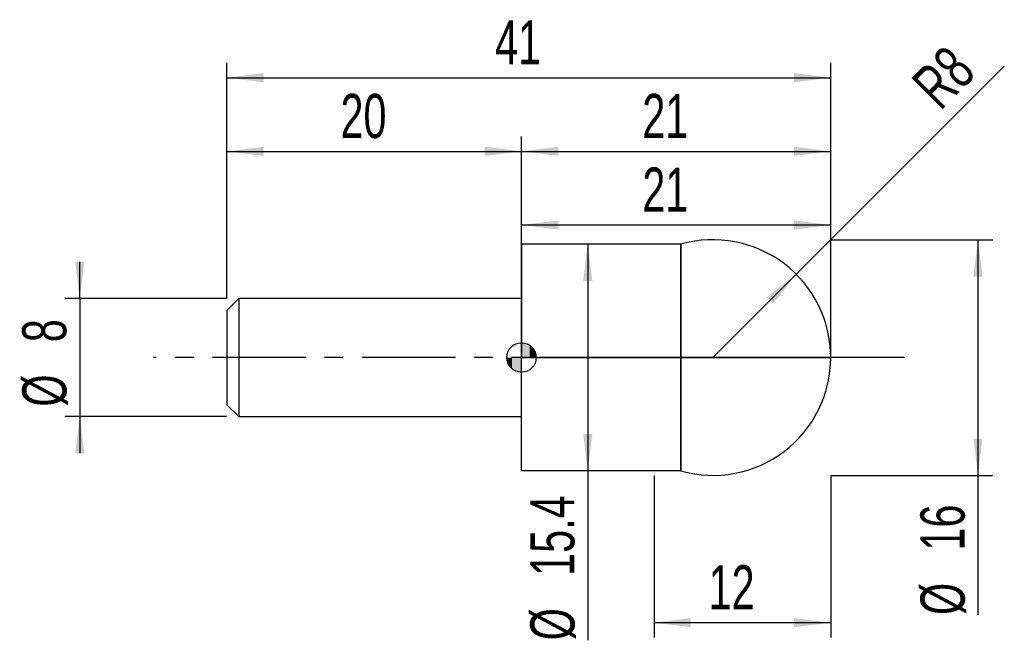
# Model space of a CAD drawing. Extents: x -14.1 to 52.8, y -19.2 to 22.9.
import ezdxf
from ezdxf.enums import TextEntityAlignment as Align

# ---------------------------------------------------------------- set-up
doc = ezdxf.new("R2010")
doc.units = 0
doc.linetypes.add('CENTER', pattern=[10.16, 6.35, -1.27, 1.27, -1.27])
doc.layers.get('0').update_dxf_attribs({"linetype": 'CONTINUOUS'})
for name, color, linetype in [('1', 4, 'CONTINUOUS'), ('2', 7, 'CONTINUOUS'), ('4', 2, 'CENTER'), ('CUT', 1, 'CONTINUOUS'), ('NOCUT', 7, 'CONTINUOUS'), ('SK1', 4, 'CONTINUOUS'), ('SK2', 7, 'CONTINUOUS'), ('SK4', 2, 'CENTER')]:
    doc.layers.add(name, color=color, linetype=linetype)
doc.dimstyles.new('SLDDIMSTYLE0', dxfattribs={"dimtxt": 3, "dimasz": 2.5, "dimexe": 0, "dimexo": 0.0625, "dimgap": 0.75, "dimtad": 1, "dimrnd": 1e-09, "dimzin": 12, "dimsah": 1, "dimcen": 0.09, "dimazin": 3, "dimtfac": 1, "dimtofl": 0, "dimtmove": 0, "dimatfit": 3})
doc.dimstyles.new('SLDDIMSTYLE1', dxfattribs={"dimtxt": 3, "dimasz": 2.5, "dimexe": 0, "dimexo": 0.0625, "dimgap": 0.75, "dimtad": 1, "dimrnd": 1e-09, "dimzin": 12, "dimsah": 1, "dimcen": 0, "dimazin": 3, "dimtfac": 1, "dimtofl": 0, "dimtmove": 0, "dimatfit": 3})
doc.dimstyles.new('SLDDIMSTYLE2', dxfattribs={"dimtxt": 3, "dimasz": 2.5, "dimexe": 0, "dimexo": 0.0625, "dimgap": 0.75, "dimtad": 1, "dimrnd": 1e-09, "dimzin": 12, "dimsah": 1, "dimcen": 0.09, "dimazin": 3, "dimtfac": 1, "dimtmove": 0, "dimatfit": 3})

# ---------------------------------------------------------------- blocks, each defined once
blk = doc.blocks.new('_D')
at = {"layer": '2'}
for p, q in [((29, -8), (29, -19)), ((41, -8), (41, -19)), ((29, -18), (41, -18))]:
    blk.add_line(p, q, dxfattribs=at)
for points in [[(29, -18), (31.5, -18.31), (31.5, -17.69)], [(41, -18), (38.5, -17.69), (38.5, -18.31)]]:
    blk.add_solid(points, dxfattribs=at)
at = {"layer": '2', "width": 0.7}
blk.add_text('12', height=3, dxfattribs=at).set_placement((32.708, -18), align=Align.BOTTOM_LEFT)
blk = doc.blocks.new('_D_1')
at = {"layer": '2'}
for p, q in [((41, 8), (52, 8)), ((51, 8), (51, -8)), ((41, -8), (52, -8)), ((51, -8), (51, -17.479))]:
    blk.add_line(p, q, dxfattribs=at)
for points in [[(51, 8), (50.69, 5.5), (51.31, 5.5)], [(51, -8), (51.31, -5.5), (50.69, -5.5)]]:
    blk.add_solid(points, dxfattribs=at)
at = {"layer": '2', "width": 0.7}
for s, p in [('16', (50.992, -13.105)), ('%%c', (51, -17.479))]:
    blk.add_text(s, height=3, rotation=90, dxfattribs=at).set_placement(p, align=Align.BOTTOM_LEFT)
blk = doc.blocks.new('_D_2')
at = {"layer": '2'}
for p, q in [((20, 7.7), (20, 10)), ((41, 7.7), (41, 10)), ((20, 9), (41, 9))]:
    blk.add_line(p, q, dxfattribs=at)
for points in [[(20, 9), (22.5, 8.69), (22.5, 9.31)], [(41, 9), (38.5, 9.31), (38.5, 8.69)]]:
    blk.add_solid(points, dxfattribs=at)
at = {"layer": '2', "width": 0.7}
blk.add_text('21', height=3, dxfattribs=at).set_placement((28.208, 9), align=Align.BOTTOM_LEFT)
blk = doc.blocks.new('_D_3')
at = {"layer": '2'}
for p, q in [((29, 7.7), (23.5, 7.7)), ((24.5, 7.7), (24.5, -7.7)), ((29, -7.7), (23.5, -7.7)), ((24.5, -7.7), (24.5, -19.197))]:
    blk.add_line(p, q, dxfattribs=at)
for points in [[(24.5, 7.7), (24.19, 5.2), (24.81, 5.2)], [(24.5, -7.7), (24.81, -5.2), (24.19, -5.2)]]:
    blk.add_solid(points, dxfattribs=at)
at = {"layer": '2', "width": 0.7}
for s, p in [('15.4', (24.492, -14.823)), ('%%c', (24.5, -19.197))]:
    blk.add_text(s, height=3, rotation=90, dxfattribs=at).set_placement(p, align=Align.BOTTOM_LEFT)
blk = doc.blocks.new('_D_4')
at = {"layer": '2'}
for q in [(52.789, 19.789), (33, 0)]:
    blk.add_line((38.657, 5.657), q, dxfattribs=at)
blk.add_solid([(38.657, 5.657), (36.67, 4.108), (37.108, 3.67)], dxfattribs=at)
at = {"layer": '2', "width": 0.7}
blk.add_text('R8', height=3, rotation=45, dxfattribs=at).set_placement((49.071, 16.058), align=Align.BOTTOM_LEFT)
blk = doc.blocks.new('_D_5')
at = {"layer": 'SK2'}
for p, q in [((0, 4), (0, 20)), ((41, 4), (41, 20)), ((0, 19), (41, 19))]:
    blk.add_line(p, q, dxfattribs=at)
for points in [[(0, 19), (2.5, 18.69), (2.5, 19.31)], [(41, 19), (38.5, 19.31), (38.5, 18.69)]]:
    blk.add_solid(points, dxfattribs=at)
at = {"layer": 'SK2', "width": 0.7}
blk.add_text('41', height=3, dxfattribs=at).set_placement((18.208, 19), align=Align.BOTTOM_LEFT)
blk = doc.blocks.new('_D_6')
at = {"layer": 'SK2'}
for p, q in [((0, 4), (0, 15)), ((20, 4), (20, 15)), ((0, 14), (20, 14))]:
    blk.add_line(p, q, dxfattribs=at)
for points in [[(0, 14), (2.5, 13.69), (2.5, 14.31)], [(20, 14), (17.5, 14.31), (17.5, 13.69)]]:
    blk.add_solid(points, dxfattribs=at)
at = {"layer": 'SK2', "width": 0.7}
blk.add_text('20', height=3, dxfattribs=at).set_placement((7.708, 14), align=Align.BOTTOM_LEFT)
blk = doc.blocks.new('_D_7')
at = {"layer": 'SK2'}
for p, q in [((20, 0), (20, 15)), ((41, 0), (41, 15)), ((20, 14), (41, 14))]:
    blk.add_line(p, q, dxfattribs=at)
for points in [[(20, 14), (22.5, 13.69), (22.5, 14.31)], [(41, 14), (38.5, 14.31), (38.5, 13.69)]]:
    blk.add_solid(points, dxfattribs=at)
at = {"layer": 'SK2', "width": 0.7}
blk.add_text('21', height=3, dxfattribs=at).set_placement((28.208, 14), align=Align.BOTTOM_LEFT)
blk = doc.blocks.new('_D_8')
at = {"layer": 'SK2'}
for p, q in [((-10, 4), (-10, 6.5)), ((0, 4), (-11, 4)), ((-10, 4), (-10, -4)), ((0, -4), (-11, -4)), ((-10, -4), (-10, -6.5))]:
    blk.add_line(p, q, dxfattribs=at)
for points in [[(-10, 4), (-9.69, 6.5), (-10.31, 6.5)], [(-10, -4), (-10.31, -6.5), (-9.69, -6.5)]]:
    blk.add_solid(points, dxfattribs=at)
at = {"layer": 'SK2', "width": 0.7}
for s, p in [('8', (-10.008, 1.041)), ('%%c', (-10, -3.333))]:
    blk.add_text(s, height=3, rotation=90, dxfattribs=at).set_placement(p, align=Align.BOTTOM_LEFT)
blk = doc.blocks.new('*U11')
at = {"color": 0, "linetype": 'CONTINUOUS'}
for points in [[(0, 0), (0, 1), (0.195, 0)], [(0.195, 0), (0, 1), (0.195, 0.981)], [(0.195, 0), (0.195, 0.981), (0.383, 0)], [(0.383, 0), (0.195, 0.981), (0.383, 0.924)], [(0.383, 0), (0.383, 0.924), (0.556, 0)], [(0.556, 0), (0.383, 0.924), (0.556, 0.831)], [(0.556, 0), (0.556, 0.831), (0.707, 0)], [(0.707, 0), (0.556, 0.831), (0.707, 0.707)], [(0.707, 0), (0.707, 0.707), (0.831, 0)], [(0.831, 0), (0.707, 0.707), (0.831, 0.556)], [(0.831, 0), (0.831, 0.556), (0.924, 0)], [(0.924, 0), (0.831, 0.556), (0.924, 0.383)], [(0.924, 0), (0.924, 0.383), (0.981, 0)], [(0.981, 0), (0.924, 0.383), (0.981, 0.195)], [(0.981, 0), (0.981, 0.195), (1, 0)]]:
    blk.add_solid(points, dxfattribs=at)
blk = doc.blocks.new('*U12')
at = {"color": 0, "linetype": 'CONTINUOUS'}
for points in [[(-0.985, -0.174), (-1, 0), (-0.985, 0)], [(-0.985, -0.174), (-0.985, 0), (-0.94, -0.342)], [(-0.94, -0.342), (-0.985, 0), (-0.94, 0)], [(-0.94, -0.342), (-0.94, 0), (-0.866, -0.5)], [(-0.866, -0.5), (-0.94, 0), (-0.866, 0)], [(-0.866, -0.5), (-0.866, 0), (-0.766, -0.643)], [(-0.766, -0.643), (-0.866, 0), (-0.766, 0)], [(-0.766, -0.643), (-0.766, 0), (-0.643, -0.766)], [(-0.643, -0.766), (-0.766, 0), (-0.643, 0)], [(-0.643, -0.766), (-0.643, 0), (-0.5, -0.866)], [(-0.5, -0.866), (-0.643, 0), (-0.5, 0)], [(-0.5, -0.866), (-0.5, 0), (-0.342, -0.94)], [(-0.342, -0.94), (-0.5, 0), (-0.342, 0)], [(-0.342, -0.94), (-0.342, 0), (-0.174, -0.985)], [(-0.174, -0.985), (-0.342, 0), (-0.174, 0)], [(-0.174, -0.985), (-0.174, 0), (0, -1)], [(0, -1), (-0.174, 0), (0, 0)]]:
    blk.add_solid(points, dxfattribs=at)
blk = doc.blocks.new('SW_DOWELSYMBOL_0')
at = {"layer": 'SK1', "color": 0}
blk.add_circle((0, 0), 1, dxfattribs=at)
at = {"color": 0, "linetype": 'CONTINUOUS'}
for name in ['*U11', '*U12']:
    blk.add_blockref(name, (0, 0), dxfattribs=at)

msp = doc.modelspace()

# ---------------------------------------------------------------- linework, layer by layer
at = {"layer": '1'}
for p, q in [((30.83, 7.7), (20, 7.7)), ((20, 7.7), (20, 4)), ((30.83, 7.7), (30.83, 0)), ((30.83, 0), (30.83, 7.7)), ((20, 4), (20, 0)), ((20, -4), (20, 0)), ((30.83, -7.7), (30.83, 0)), ((30.83, 0), (30.83, -7.7)), ((20, -7.7), (20, -4)), ((30.83, -7.7), (20, -7.7))]:
    msp.add_line(p, q, dxfattribs=at)
for start, end in [(0, 105.74055), (254.25945, 0)]:
    msp.add_arc((33, 0), 8, start, end, dxfattribs=at)
at = {"layer": '4'}
msp.add_line((41, 0), (20, 0), dxfattribs=at)
at = {"layer": 'CUT'}
for p, q in [((30.83, 7.7), (30.83, 0)), ((30.83, 0), (41, 0))]:
    msp.add_line(p, q, dxfattribs=at)
msp.add_arc((33, 0), 8, 0, 105.74055, dxfattribs=at)
at = {"layer": 'NOCUT'}
for p, q in [((30.83, 7.7), (20, 7.7)), ((20, 7.7), (20, 4)), ((30.83, 0), (30.83, 7.7)), ((20, 4), (20, 0)), ((20, 0), (30.83, 0))]:
    msp.add_line(p, q, dxfattribs=at)
at = {"layer": 'SK1'}
for p, q in [((0.8, 4), (0, 3.2)), ((20, 4), (0.8, 4)), ((0.8, 4), (0.8, -4)), ((0, 3.2), (0, 0)), ((0, 0), (0, -3.2)), ((0, -3.2), (0.8, -4)), ((0.8, -4), (20, -4))]:
    msp.add_line(p, q, dxfattribs=at)
msp.add_circle((20, 0), 1, dxfattribs=at)
at = {"layer": 'SK4'}
msp.add_line((46, 0), (-5, 0), dxfattribs=at)

# ---------------------------------------------------------------- block references
at = {"layer": 'SK1'}
msp.add_blockref('SW_DOWELSYMBOL_0', (20, 0), dxfattribs=at)

# ---------------------------------------------------------------- texts
at = {"layer": 'SK2', "width": 0.7}
msp.add_text('AP1', height=0.05, dxfattribs=at).set_placement((20, -0.018), align=Align.BOTTOM_LEFT)

# ---------------------------------------------------------------- dimensions: what is measured, and where the dimension line sits
at = {"layer": '2'}
dim = msp.add_radius_dim(center=(33, 0), mpoint=(38.657, 5.657), dimstyle='SLDDIMSTYLE1', dxfattribs=at)
dim.commit()
dim.dimension.update_dxf_attribs({"geometry": '_D_4', "text_midpoint": (51, 18), "dimtype": 164})
for base, p1, p2, picture, middle in [((41, 9), (20, 7.7), (41, 7.7), '_D_2', (30.5, 9)), ((41, -18), (29, -8), (41, -8), '_D', (35, -18))]:
    dim = msp.add_linear_dim(base=base, p1=p1, p2=p2, dimstyle='SLDDIMSTYLE0', dxfattribs=at)
    dim.commit()
    dim.dimension.update_dxf_attribs({"geometry": picture, "text_midpoint": middle, "dimtype": 160})
for base, p1, p2, picture, middle in [((24.5, -7.7), (29, 7.7), (29, -7.7), '_D_3', (24.5, -13)), ((51, -8), (41, 8), (41, -8), '_D_1', (51, -13))]:
    dim = msp.add_linear_dim(base=base, p1=p1, p2=p2, angle=90, text='%%c<>', dimstyle='SLDDIMSTYLE0', dxfattribs=at)
    dim.commit()
    dim.dimension.update_dxf_attribs({"geometry": picture, "text_midpoint": middle, "dimtype": 160})
at = {"layer": 'SK2'}
for base, p1, p2, picture, middle in [((41, 19), (0, 4), (41, 4), '_D_5', (20.5, 19)), ((20, 14), (0, 4), (20, 4), '_D_6', (10, 14)), ((41, 14), (20, 0), (41, 0), '_D_7', (30.5, 14))]:
    dim = msp.add_linear_dim(base=base, p1=p1, p2=p2, dimstyle='SLDDIMSTYLE0', dxfattribs=at)
    dim.commit()
    dim.dimension.update_dxf_attribs({"geometry": picture, "text_midpoint": middle, "dimtype": 160})
dim = msp.add_linear_dim(base=(-10, -4), p1=(0, 4), p2=(0, -4), angle=90, text='%%c<>', dimstyle='SLDDIMSTYLE2', dxfattribs=at)
dim.commit()
dim.dimension.update_dxf_attribs({"geometry": '_D_8', "text_midpoint": (-10, 0), "dimtype": 160})

doc.saveas('drawing.dxf')
